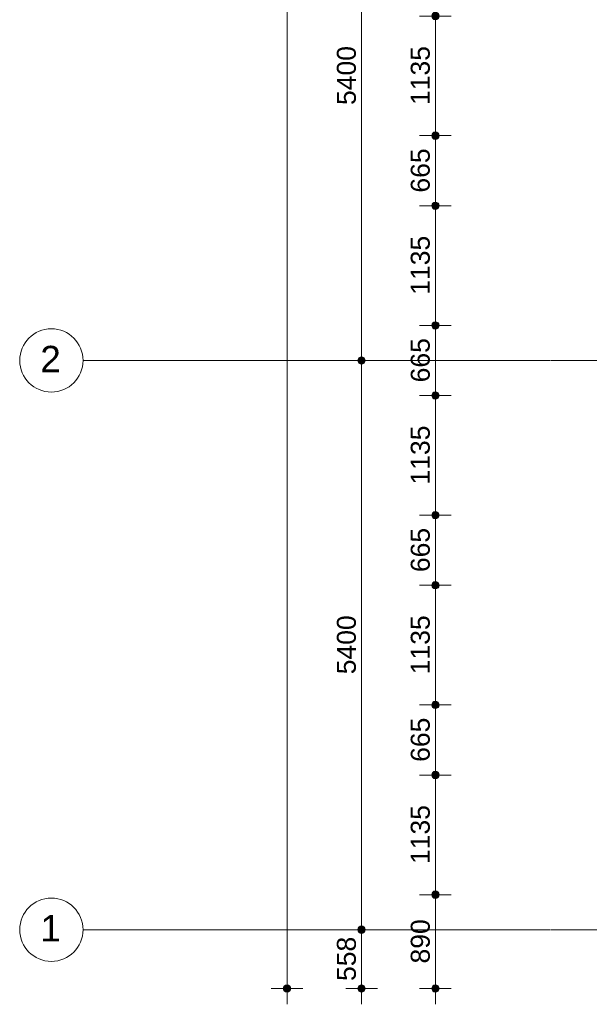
# Model space of a CAD drawing. Header units: millimetres. Extents: x -6115 to 78411, y -6358 to 59618.
# Tile 2 of 99: x -6115 to -718, y -707 to 8632. Entities that reach past the tile are written whole.
import ezdxf

# ---------------------------------------------------------------- set-up
doc = ezdxf.new("R2010")
doc.units = ezdxf.units.MM
doc.linetypes.add('stramien', pattern=[22.225, 12.7, -3.175, 3.175, -3.175])
doc.layers.add('00_Algemeen', color=7, linetype='Continuous', lineweight=35)
doc.layers.add('00_Algemeen-100', color=7, linetype='Continuous', lineweight=9)
doc.styles.add('Arial', font='arial.ttf', dxfattribs={"height": 250})
doc.styles.add('Arial_1', font='arial.ttf', dxfattribs={"height": 180})
doc.dimstyles.new('00_AEE_maatvoering_1_8mm', dxfattribs={"dimscale": 304.8, "dimtxt": 183.646692, "dimasz": 0.918635, "dimexe": 0.492126, "dimexo": 0.0625, "dimgap": 0, "dimtad": 1, "dimdec": 0, "dimzin": 0, "dimdsep": 46, "dimtxsty": 'Arial_1', "dimblk1": 'DOTSMALL', "dimblk2": 'DOTSMALL', "dimsah": 1, "dimcen": 0.09, "dimdle": 0.492126, "dimazin": 0, "dimtfac": 1, "dimtdec": 4, "dimtix": 1, "dimtmove": 0, "dimatfit": 3, "dimfxl": 0.492126, "dimfxlon": 1, "dimtvp": 1, "dimtolj": 1, "dimtzin": 0, "dimarcsym": 2})

# ---------------------------------------------------------------- blocks, each defined once
blk = doc.blocks.new('Grid - 3 mm-485849-02 tweede verdieping overzicht')
at = {"layer": '00_Algemeen', "lineweight": 9}
blk.add_circle((0, 0), 3, dxfattribs=at)
blk = doc.blocks.new('DIMBLOCK52-02 tweede verdieping overzicht')
at = {"layer": '00_Algemeen-100', "transparency": 16777216}
h = blk.add_hatch(color=256, dxfattribs=at)
edge = h.paths.add_edge_path()
edge.add_arc((-3582.3, 49157), 35, 0, 360)
h = blk.add_hatch(color=256, dxfattribs=at)
edge = h.paths.add_edge_path()
edge.add_arc((-3582.3, -557.5), 35, 0, 360)
for p, q in [((-3582.3, -707.5), (-3582.3, 49307)), ((-3582.3, 49157), (-3732.3, 49157)), ((-3582.3, 49157), (-3432.3, 49157)), ((-3582.3, -557.5), (-3732.3, -557.5)), ((-3582.3, -557.5), (-3432.3, -557.5))]:
    blk.add_line(p, q, dxfattribs=at)
for centre in [(-3582.3, 49157), (-3582.3, -557.5)]:
    blk.add_circle(centre, 35, dxfattribs=at)
at = {"layer": '00_Algemeen-100', "color": 0, "transparency": 16777216, "insert": (-3816, 23953.6), "char_height": 180, "width": 830.648, "attachment_point": 1, "rotation": 90, "line_spacing_factor": 0.941778, "style": 'Arial_1'}
blk.add_mtext('49715', dxfattribs=at)
blk = doc.blocks.new('_DotSmall')
at = {"color": 0, "linetype": 'ByBlock', "const_width": 0.5}
blk.add_lwpolyline([(-0.0625, 0, 1), (0.0625, 0, 1)], format="xyb", close=True, dxfattribs=at)
blk = doc.blocks.new('DIMBLOCK61-02 tweede verdieping overzicht')
at = {"layer": '00_Algemeen-100', "transparency": 16777216}
h = blk.add_hatch(color=256, dxfattribs=at)
edge = h.paths.add_edge_path()
edge.add_arc((-2876.3, 10800), 35, 0, 360)
h = blk.add_hatch(color=256, dxfattribs=at)
edge = h.paths.add_edge_path()
edge.add_arc((-2876.3, 5400), 35, 0, 360)
for p, q in [((-2876.3, 10800), (-3026.3, 10800)), ((-2876.3, 10800), (-2876.3, 5400)), ((-2876.3, 10800), (-2726.3, 10800)), ((-2876.3, 5400), (-3026.3, 5400)), ((-2876.3, 5400), (-2726.3, 5400))]:
    blk.add_line(p, q, dxfattribs=at)
for centre in [(-2876.3, 10800), (-2876.3, 5400)]:
    blk.add_circle(centre, 35, dxfattribs=at)
at = {"layer": '00_Algemeen-100', "color": 0, "transparency": 16777216, "insert": (-3110, 7823.1), "char_height": 180, "width": 664.518, "attachment_point": 1, "rotation": 90, "line_spacing_factor": 0.941778, "style": 'Arial_1'}
blk.add_mtext('5400', dxfattribs=at)
blk = doc.blocks.new('DIMBLOCK62-02 tweede verdieping overzicht')
at = {"layer": '00_Algemeen-100', "transparency": 16777216}
h = blk.add_hatch(color=256, dxfattribs=at)
edge = h.paths.add_edge_path()
edge.add_arc((-2876.3, 5400), 35, 0, 360)
h = blk.add_hatch(color=256, dxfattribs=at)
edge = h.paths.add_edge_path()
edge.add_arc((-2876.3, 0), 35, 0, 360)
for p, q in [((-2876.3, 5400), (-3026.3, 5400)), ((-2876.3, 5400), (-2876.3, 0)), ((-2876.3, 5400), (-2726.3, 5400)), ((-2876.3, 0), (-3026.3, 0)), ((-2876.3, 0), (-2726.3, 0))]:
    blk.add_line(p, q, dxfattribs=at)
for centre in [(-2876.3, 5400), (-2876.3, 0)]:
    blk.add_circle(centre, 35, dxfattribs=at)
at = {"layer": '00_Algemeen-100', "color": 0, "transparency": 16777216, "insert": (-3110, 2423.1), "char_height": 180, "width": 664.518, "attachment_point": 1, "rotation": 90, "line_spacing_factor": 0.941778, "style": 'Arial_1'}
blk.add_mtext('5400', dxfattribs=at)
blk = doc.blocks.new('DIMBLOCK63-02 tweede verdieping overzicht')
at = {"layer": '00_Algemeen-100', "transparency": 16777216}
h = blk.add_hatch(color=256, dxfattribs=at)
edge = h.paths.add_edge_path()
edge.add_arc((-2876.3, 0), 35, 0, 360)
h = blk.add_hatch(color=256, dxfattribs=at)
edge = h.paths.add_edge_path()
edge.add_arc((-2876.3, -557.5), 35, 0, 360)
for p, q in [((-2876.3, 0), (-3026.3, 0)), ((-2876.3, 0), (-2876.3, -707.5)), ((-2876.3, 0), (-2726.3, 0)), ((-2876.3, -557.5), (-3026.3, -557.5)), ((-2876.3, -557.5), (-2726.3, -557.5))]:
    blk.add_line(p, q, dxfattribs=at)
for centre in [(-2876.3, 0), (-2876.3, -557.5)]:
    blk.add_circle(centre, 35, dxfattribs=at)
at = {"layer": '00_Algemeen-100', "color": 0, "transparency": 16777216, "insert": (-3110, -486.4), "char_height": 180, "width": 498.389, "attachment_point": 1, "rotation": 90, "line_spacing_factor": 0.941778, "style": 'Arial_1'}
blk.add_mtext('558', dxfattribs=at)
blk = doc.blocks.new('DIMBLOCK121-02 tweede verdieping overzicht')
at = {"layer": '00_Algemeen-100', "transparency": 16777216}
h = blk.add_hatch(color=256, dxfattribs=at)
edge = h.paths.add_edge_path()
edge.add_arc((-2176.3, 332.5), 35, 0, 360)
h = blk.add_hatch(color=256, dxfattribs=at)
edge = h.paths.add_edge_path()
edge.add_arc((-2176.3, -557.5), 35, 0, 360)
for p, q in [((-2176.3, 332.5), (-2326.3, 332.5)), ((-2176.3, -707.5), (-2176.3, 332.5)), ((-2176.3, 332.5), (-2026.3, 332.5)), ((-2176.3, -557.5), (-2326.3, -557.5)), ((-2176.3, -557.5), (-2026.3, -557.5))]:
    blk.add_line(p, q, dxfattribs=at)
for centre in [(-2176.3, 332.5), (-2176.3, -557.5)]:
    blk.add_circle(centre, 35, dxfattribs=at)
at = {"layer": '00_Algemeen-100', "color": 0, "transparency": 16777216, "insert": (-2410, -320.2), "char_height": 180, "width": 498.389, "attachment_point": 1, "rotation": 90, "line_spacing_factor": 0.941778, "style": 'Arial_1'}
blk.add_mtext('890', dxfattribs=at)
blk = doc.blocks.new('DIMBLOCK122-02 tweede verdieping overzicht')
at = {"layer": '00_Algemeen-100', "transparency": 16777216}
h = blk.add_hatch(color=256, dxfattribs=at)
edge = h.paths.add_edge_path()
edge.add_arc((-2176.3, 1467.5), 35, 0, 360)
h = blk.add_hatch(color=256, dxfattribs=at)
edge = h.paths.add_edge_path()
edge.add_arc((-2176.3, 332.5), 35, 0, 360)
for p, q in [((-2176.3, 1467.5), (-2326.3, 1467.5)), ((-2176.3, 332.5), (-2176.3, 1467.5)), ((-2176.3, 1467.5), (-2026.3, 1467.5)), ((-2176.3, 332.5), (-2326.3, 332.5)), ((-2176.3, 332.5), (-2026.3, 332.5))]:
    blk.add_line(p, q, dxfattribs=at)
for centre in [(-2176.3, 1467.5), (-2176.3, 332.5)]:
    blk.add_circle(centre, 35, dxfattribs=at)
at = {"layer": '00_Algemeen-100', "color": 0, "transparency": 16777216, "insert": (-2410, 623.1), "char_height": 180, "width": 664.518, "attachment_point": 1, "rotation": 90, "line_spacing_factor": 0.941778, "style": 'Arial_1'}
blk.add_mtext('1135', dxfattribs=at)
blk = doc.blocks.new('DIMBLOCK123-02 tweede verdieping overzicht')
at = {"layer": '00_Algemeen-100', "transparency": 16777216}
h = blk.add_hatch(color=256, dxfattribs=at)
edge = h.paths.add_edge_path()
edge.add_arc((-2176.3, 2132.5), 35, 0, 360)
h = blk.add_hatch(color=256, dxfattribs=at)
edge = h.paths.add_edge_path()
edge.add_arc((-2176.3, 1467.5), 35, 0, 360)
for p, q in [((-2176.3, 2132.5), (-2326.3, 2132.5)), ((-2176.3, 1467.5), (-2176.3, 2132.5)), ((-2176.3, 2132.5), (-2026.3, 2132.5)), ((-2176.3, 1467.5), (-2326.3, 1467.5)), ((-2176.3, 1467.5), (-2026.3, 1467.5))]:
    blk.add_line(p, q, dxfattribs=at)
for centre in [(-2176.3, 2132.5), (-2176.3, 1467.5)]:
    blk.add_circle(centre, 35, dxfattribs=at)
at = {"layer": '00_Algemeen-100', "color": 0, "transparency": 16777216, "insert": (-2410, 1592.3), "char_height": 180, "width": 498.389, "attachment_point": 1, "rotation": 90, "line_spacing_factor": 0.941778, "style": 'Arial_1'}
blk.add_mtext('665', dxfattribs=at)
blk = doc.blocks.new('DIMBLOCK124-02 tweede verdieping overzicht')
at = {"layer": '00_Algemeen-100', "transparency": 16777216}
h = blk.add_hatch(color=256, dxfattribs=at)
edge = h.paths.add_edge_path()
edge.add_arc((-2176.3, 3267.5), 35, 0, 360)
h = blk.add_hatch(color=256, dxfattribs=at)
edge = h.paths.add_edge_path()
edge.add_arc((-2176.3, 2132.5), 35, 0, 360)
for p, q in [((-2176.3, 3267.5), (-2326.3, 3267.5)), ((-2176.3, 2132.5), (-2176.3, 3267.5)), ((-2176.3, 3267.5), (-2026.3, 3267.5)), ((-2176.3, 2132.5), (-2326.3, 2132.5)), ((-2176.3, 2132.5), (-2026.3, 2132.5))]:
    blk.add_line(p, q, dxfattribs=at)
for centre in [(-2176.3, 3267.5), (-2176.3, 2132.5)]:
    blk.add_circle(centre, 35, dxfattribs=at)
at = {"layer": '00_Algemeen-100', "color": 0, "transparency": 16777216, "insert": (-2410, 2423.1), "char_height": 180, "width": 664.518, "attachment_point": 1, "rotation": 90, "line_spacing_factor": 0.941778, "style": 'Arial_1'}
blk.add_mtext('1135', dxfattribs=at)
blk = doc.blocks.new('DIMBLOCK125-02 tweede verdieping overzicht')
at = {"layer": '00_Algemeen-100', "transparency": 16777216}
h = blk.add_hatch(color=256, dxfattribs=at)
edge = h.paths.add_edge_path()
edge.add_arc((-2176.3, 3932.5), 35, 0, 360)
h = blk.add_hatch(color=256, dxfattribs=at)
edge = h.paths.add_edge_path()
edge.add_arc((-2176.3, 3267.5), 35, 0, 360)
for p, q in [((-2176.3, 3932.5), (-2326.3, 3932.5)), ((-2176.3, 3267.5), (-2176.3, 3932.5)), ((-2176.3, 3932.5), (-2026.3, 3932.5)), ((-2176.3, 3267.5), (-2326.3, 3267.5)), ((-2176.3, 3267.5), (-2026.3, 3267.5))]:
    blk.add_line(p, q, dxfattribs=at)
for centre in [(-2176.3, 3932.5), (-2176.3, 3267.5)]:
    blk.add_circle(centre, 35, dxfattribs=at)
at = {"layer": '00_Algemeen-100', "color": 0, "transparency": 16777216, "insert": (-2410, 3392.3), "char_height": 180, "width": 498.389, "attachment_point": 1, "rotation": 90, "line_spacing_factor": 0.941778, "style": 'Arial_1'}
blk.add_mtext('665', dxfattribs=at)
blk = doc.blocks.new('DIMBLOCK126-02 tweede verdieping overzicht')
at = {"layer": '00_Algemeen-100', "transparency": 16777216}
h = blk.add_hatch(color=256, dxfattribs=at)
edge = h.paths.add_edge_path()
edge.add_arc((-2176.3, 5067.5), 35, 0, 360)
h = blk.add_hatch(color=256, dxfattribs=at)
edge = h.paths.add_edge_path()
edge.add_arc((-2176.3, 3932.5), 35, 0, 360)
for p, q in [((-2176.3, 5067.5), (-2326.3, 5067.5)), ((-2176.3, 3932.5), (-2176.3, 5067.5)), ((-2176.3, 5067.5), (-2026.3, 5067.5)), ((-2176.3, 3932.5), (-2326.3, 3932.5)), ((-2176.3, 3932.5), (-2026.3, 3932.5))]:
    blk.add_line(p, q, dxfattribs=at)
for centre in [(-2176.3, 5067.5), (-2176.3, 3932.5)]:
    blk.add_circle(centre, 35, dxfattribs=at)
at = {"layer": '00_Algemeen-100', "color": 0, "transparency": 16777216, "insert": (-2410, 4223.1), "char_height": 180, "width": 664.518, "attachment_point": 1, "rotation": 90, "line_spacing_factor": 0.941778, "style": 'Arial_1'}
blk.add_mtext('1135', dxfattribs=at)
blk = doc.blocks.new('DIMBLOCK127-02 tweede verdieping overzicht')
at = {"layer": '00_Algemeen-100', "transparency": 16777216}
h = blk.add_hatch(color=256, dxfattribs=at)
edge = h.paths.add_edge_path()
edge.add_arc((-2176.3, 5732.5), 35, 0, 360)
h = blk.add_hatch(color=256, dxfattribs=at)
edge = h.paths.add_edge_path()
edge.add_arc((-2176.3, 5067.5), 35, 0, 360)
for p, q in [((-2176.3, 5732.5), (-2326.3, 5732.5)), ((-2176.3, 5067.5), (-2176.3, 5732.5)), ((-2176.3, 5732.5), (-2026.3, 5732.5)), ((-2176.3, 5067.5), (-2326.3, 5067.5)), ((-2176.3, 5067.5), (-2026.3, 5067.5))]:
    blk.add_line(p, q, dxfattribs=at)
for centre in [(-2176.3, 5732.5), (-2176.3, 5067.5)]:
    blk.add_circle(centre, 35, dxfattribs=at)
at = {"layer": '00_Algemeen-100', "color": 0, "transparency": 16777216, "insert": (-2410, 5192.3), "char_height": 180, "width": 498.389, "attachment_point": 1, "rotation": 90, "line_spacing_factor": 0.941778, "style": 'Arial_1'}
blk.add_mtext('665', dxfattribs=at)
blk = doc.blocks.new('DIMBLOCK128-02 tweede verdieping overzicht')
at = {"layer": '00_Algemeen-100', "transparency": 16777216}
h = blk.add_hatch(color=256, dxfattribs=at)
edge = h.paths.add_edge_path()
edge.add_arc((-2176.3, 6867.5), 35, 0, 360)
h = blk.add_hatch(color=256, dxfattribs=at)
edge = h.paths.add_edge_path()
edge.add_arc((-2176.3, 5732.5), 35, 0, 360)
for p, q in [((-2176.3, 6867.5), (-2326.3, 6867.5)), ((-2176.3, 5732.5), (-2176.3, 6867.5)), ((-2176.3, 6867.5), (-2026.3, 6867.5)), ((-2176.3, 5732.5), (-2326.3, 5732.5)), ((-2176.3, 5732.5), (-2026.3, 5732.5))]:
    blk.add_line(p, q, dxfattribs=at)
for centre in [(-2176.3, 6867.5), (-2176.3, 5732.5)]:
    blk.add_circle(centre, 35, dxfattribs=at)
at = {"layer": '00_Algemeen-100', "color": 0, "transparency": 16777216, "insert": (-2410, 6023.1), "char_height": 180, "width": 664.518, "attachment_point": 1, "rotation": 90, "line_spacing_factor": 0.941778, "style": 'Arial_1'}
blk.add_mtext('1135', dxfattribs=at)
blk = doc.blocks.new('DIMBLOCK129-02 tweede verdieping overzicht')
at = {"layer": '00_Algemeen-100', "transparency": 16777216}
h = blk.add_hatch(color=256, dxfattribs=at)
edge = h.paths.add_edge_path()
edge.add_arc((-2176.3, 7532.5), 35, 0, 360)
h = blk.add_hatch(color=256, dxfattribs=at)
edge = h.paths.add_edge_path()
edge.add_arc((-2176.3, 6867.5), 35, 0, 360)
for p, q in [((-2176.3, 7532.5), (-2326.3, 7532.5)), ((-2176.3, 6867.5), (-2176.3, 7532.5)), ((-2176.3, 7532.5), (-2026.3, 7532.5)), ((-2176.3, 6867.5), (-2326.3, 6867.5)), ((-2176.3, 6867.5), (-2026.3, 6867.5))]:
    blk.add_line(p, q, dxfattribs=at)
for centre in [(-2176.3, 7532.5), (-2176.3, 6867.5)]:
    blk.add_circle(centre, 35, dxfattribs=at)
at = {"layer": '00_Algemeen-100', "color": 0, "transparency": 16777216, "insert": (-2410, 6992.3), "char_height": 180, "width": 498.389, "attachment_point": 1, "rotation": 90, "line_spacing_factor": 0.941778, "style": 'Arial_1'}
blk.add_mtext('665', dxfattribs=at)
blk = doc.blocks.new('DIMBLOCK130-02 tweede verdieping overzicht')
at = {"layer": '00_Algemeen-100', "transparency": 16777216}
h = blk.add_hatch(color=256, dxfattribs=at)
edge = h.paths.add_edge_path()
edge.add_arc((-2176.3, 8667.5), 35, 0, 360)
h = blk.add_hatch(color=256, dxfattribs=at)
edge = h.paths.add_edge_path()
edge.add_arc((-2176.3, 7532.5), 35, 0, 360)
for p, q in [((-2176.3, 8667.5), (-2326.3, 8667.5)), ((-2176.3, 7532.5), (-2176.3, 8667.5)), ((-2176.3, 8667.5), (-2026.3, 8667.5)), ((-2176.3, 7532.5), (-2326.3, 7532.5)), ((-2176.3, 7532.5), (-2026.3, 7532.5))]:
    blk.add_line(p, q, dxfattribs=at)
for centre in [(-2176.3, 8667.5), (-2176.3, 7532.5)]:
    blk.add_circle(centre, 35, dxfattribs=at)
at = {"layer": '00_Algemeen-100', "color": 0, "transparency": 16777216, "insert": (-2410, 7823.1), "char_height": 180, "width": 664.518, "attachment_point": 1, "rotation": 90, "line_spacing_factor": 0.941778, "style": 'Arial_1'}
blk.add_mtext('1135', dxfattribs=at)

msp = doc.modelspace()

# ---------------------------------------------------------------- linework, layer by layer
at = {"layer": '00_Algemeen', "color": 150, "linetype": 'stramien', "lineweight": 9, "true_color": 0x0080ff}
for p, q in [((77811.4, 5400), (-5515.3, 5400)), ((77811.4, 0), (-5515.3, 0))]:
    msp.add_line(p, q, dxfattribs=at)

# ---------------------------------------------------------------- block references
at = {"layer": '00_Algemeen', "lineweight": 9, "xscale": 99.99999999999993, "yscale": 99.99999999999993, "zscale": 99.99999999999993, "rotation": 90}
for p in [(-5815.3, 5400), (-5815.3, 0)]:
    msp.add_blockref('Grid - 3 mm-485849-02 tweede verdieping overzicht', p, dxfattribs=at)

# ---------------------------------------------------------------- texts
at = {"layer": '00_Algemeen', "lineweight": 9, "char_height": 250, "width": 232.489, "attachment_point": 1, "style": 'Arial'}
for s, insert in [('2', (-5920.1, 5538.7)), ('1', (-5920.1, 138.7))]:
    msp.add_mtext(s, dxfattribs=dict(at, insert=insert))

# ---------------------------------------------------------------- dimensions: what is measured, and where the dimension line sits
at = {"layer": '00_Algemeen', "lineweight": 9}
for base, p1, p2, override, picture, middle in [((-3582.2890343, 49157.0000013), (-3432.2890343, -557.5), (-3432.2890343, 49157.0000013), {"dimpost": '<>', "dimfxl": 49714.500001}, 'DIMBLOCK52-02 tweede verdieping overzicht', (-3674.1921726, 24299.7500006)), ((-2876.3, 5400), (-2726.3, 10800), (-2726.3, 5400), {"dimpost": '<>', "dimfxl": 5400}, 'DIMBLOCK61-02 tweede verdieping overzicht', (-2968.2, 8100)), ((-2176.3, 8667.5), (-2026.3, 7532.5), (-2026.3, 8667.5), {"dimpost": '<>', "dimfxl": 1135}, 'DIMBLOCK130-02 tweede verdieping overzicht', (-2268.3, 8100)), ((-2176.3, 7532.5), (-2026.3, 6867.5), (-2026.3, 7532.5), {"dimpost": '<>', "dimfxl": 665}, 'DIMBLOCK129-02 tweede verdieping overzicht', (-2268.2, 7200)), ((-2176.3, 6867.5), (-2026.3, 5732.5), (-2026.3, 6867.5), {"dimpost": '<>', "dimfxl": 1135}, 'DIMBLOCK128-02 tweede verdieping overzicht', (-2268.3, 6300)), ((-2176.3, 5732.5), (-2026.3, 5067.5), (-2026.3, 5732.5), {"dimpost": '<>', "dimfxl": 665}, 'DIMBLOCK127-02 tweede verdieping overzicht', (-2268.2, 5400)), ((-2876.3, 0), (-2726.3, 5400), (-2726.3, 0), {"dimpost": '<>', "dimfxl": 5400}, 'DIMBLOCK62-02 tweede verdieping overzicht', (-2968.2, 2700)), ((-2176.3, 5067.5), (-2026.3, 3932.5), (-2026.3, 5067.5), {"dimpost": '<>', "dimfxl": 1135}, 'DIMBLOCK126-02 tweede verdieping overzicht', (-2268.3, 4500)), ((-2176.3, 3932.5), (-2026.3, 3267.5), (-2026.3, 3932.5), {"dimpost": '<>', "dimfxl": 665}, 'DIMBLOCK125-02 tweede verdieping overzicht', (-2268.2, 3600)), ((-2176.3, 3267.5), (-2026.3, 2132.5), (-2026.3, 3267.5), {"dimpost": '<>', "dimfxl": 1135}, 'DIMBLOCK124-02 tweede verdieping overzicht', (-2268.3, 2700)), ((-2176.3, 2132.5), (-2026.3, 1467.5), (-2026.3, 2132.5), {"dimpost": '<>', "dimfxl": 665}, 'DIMBLOCK123-02 tweede verdieping overzicht', (-2268.2, 1800)), ((-2176.3, 1467.5), (-2026.3, 332.5), (-2026.3, 1467.5), {"dimpost": '<>', "dimfxl": 1135}, 'DIMBLOCK122-02 tweede verdieping overzicht', (-2268.3, 900)), ((-2176.3, 332.5), (-2026.3, -557.5), (-2026.3, 332.5), {"dimpost": '<>', "dimfxl": 890}, 'DIMBLOCK121-02 tweede verdieping overzicht', (-2268.2, -112.5)), ((-2876.289034, -557.5), (-2726.289034, 0.000001), (-2726.289034, -557.5), {"dimpost": '<>', "dimfxl": 557.500001}, 'DIMBLOCK63-02 tweede verdieping overzicht', (-2968.192173, -278.749999))]:
    dim = msp.add_linear_dim(base=base, p1=p1, p2=p2, angle=90, dimstyle='00_AEE_maatvoering_1_8mm', override=override, dxfattribs=at)
    dim.commit()
    dim.dimension.update_dxf_attribs({"geometry": picture, "text_midpoint": middle})

doc.saveas('drawing.dxf')
